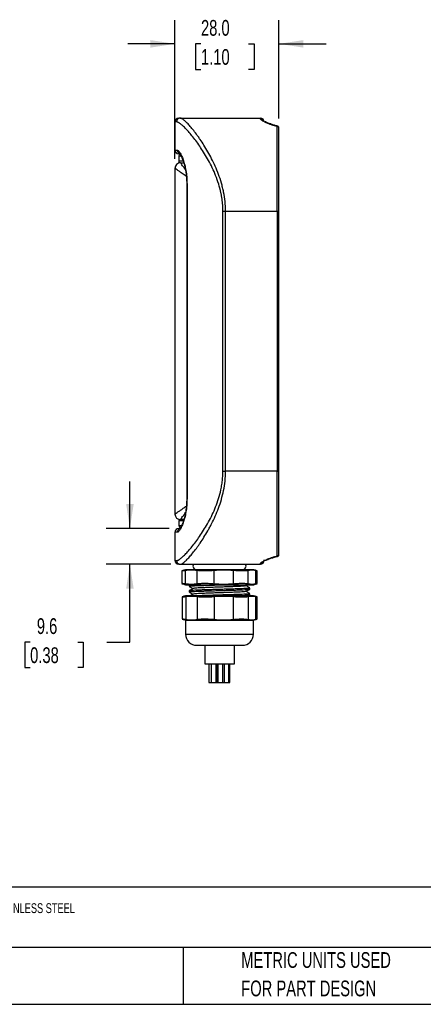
# Model space of a CAD drawing. Header units: millimetres. Extents: x 13 to 546, y 13 to 419.
# Tile 2 of 16: x 197 to 306, y 13 to 278. Entities that reach past the tile are written whole.
import ezdxf

# ---------------------------------------------------------------- set-up
doc = ezdxf.new("R2010")
doc.units = ezdxf.units.MM
doc.header["$LTSCALE"] = 2
doc.layers.add('DIMENSIONS', color=140, linetype='Continuous', lineweight=25)
doc.layers.add('TEXT', color=140, linetype='Continuous', lineweight=25)
doc.styles.add('SLDTEXTSTYLE0', font='TXT', dxfattribs={"width": 0.7})
doc.dimstyles.new('SLDDIMSTYLE3', dxfattribs={"dimtxt": 4.316016, "dimasz": 6.604, "dimexe": 0, "dimexo": 0.0625, "dimgap": 1.079004, "dimtad": 0, "dimtih": 1, "dimtoh": 1, "dimrnd": 1e-09, "dimzin": 4, "dimdsep": 46, "dimtxsty": 'SLDTEXTSTYLE0', "dimsah": 1, "dimcen": 0.09, "dimadec": 0, "dimazin": 1, "dimtfac": 1, "dimtmove": 0, "dimatfit": 0, "dimfxl": 0, "dimfrac": 2, "dimtolj": 1, "dimtzin": 12, "dimarcsym": 0})
doc.dimstyles.new('SLDDIMSTYLE4', dxfattribs={"dimtxt": 4.316016, "dimasz": 6.604, "dimexe": 0, "dimexo": 0.0625, "dimgap": 1.079004, "dimtad": 0, "dimtih": 1, "dimtoh": 1, "dimrnd": 1e-09, "dimzin": 12, "dimdsep": 46, "dimtxsty": 'SLDTEXTSTYLE0', "dimsah": 1, "dimcen": 0.09, "dimadec": 0, "dimazin": 3, "dimtfac": 1, "dimtmove": 0, "dimatfit": 0, "dimfxl": 0, "dimfrac": 2, "dimtolj": 1, "dimtzin": 12, "dimarcsym": 0})

# ---------------------------------------------------------------- blocks, each defined once
blk = doc.blocks.new('_D_5')
at = {"layer": 'DIMENSIONS'}
for p, q in [((239.11, 240.12), (239.11, 277.44)), ((267.11, 250.96), (267.11, 277.44)), ((239.11, 271.09), (226.41, 271.09)), ((246.12, 271.09), (244.67, 271.09)), ((244.67, 271.09), (244.67, 264.23)), ((258.94, 271.09), (260.39, 271.09)), ((260.39, 271.09), (260.39, 264.23)), ((267.11, 271.09), (279.81, 271.09)), ((244.67, 264.23), (246.12, 264.23)), ((260.39, 264.23), (258.94, 264.23))]:
    blk.add_line(p, q, dxfattribs=at)
for points in [[(239.11, 271.09), (232.51, 272.1), (232.51, 270.07)], [(267.11, 271.09), (273.71, 270.07), (273.71, 272.1)]]:
    blk.add_solid(points, dxfattribs=at)
at = {"layer": 'DIMENSIONS', "char_height": 4.233, "attachment_point": 1, "style": 'SLDTEXTSTYLE0'}
for s, insert in [('28.0', (246.12, 277.51)), ('1.10', (246.12, 269.68))]:
    blk.add_mtext(s, dxfattribs=dict(at, insert=insert))
blk = doc.blocks.new('_D_6')
at = {"layer": 'DIMENSIONS'}
for p, q in [((226.98, 140.68), (226.98, 153.38)), ((237.57, 140.68), (220.63, 140.68)), ((238, 131.08), (220.63, 131.08)), ((226.98, 110.14), (226.98, 131.08)), ((200.12, 110.14), (198.67, 110.14)), ((198.67, 110.14), (198.67, 103.28)), ((212.95, 110.14), (214.39, 110.14)), ((214.39, 110.14), (214.39, 103.28)), ((220.73, 110.14), (226.98, 110.14)), ((198.67, 103.28), (200.12, 103.28)), ((214.39, 103.28), (212.95, 103.28))]:
    blk.add_line(p, q, dxfattribs=at)
for points in [[(226.98, 140.68), (228, 147.29), (225.97, 147.29)], [(226.98, 131.08), (225.97, 124.48), (228, 124.48)]]:
    blk.add_solid(points, dxfattribs=at)
at = {"layer": 'DIMENSIONS', "char_height": 4.233, "attachment_point": 1, "style": 'SLDTEXTSTYLE0'}
for s, insert in [('9.6', (201.92, 116.56)), ('0.38', (200.12, 108.74))]:
    blk.add_mtext(s, dxfattribs=dict(at, insert=insert))

msp = doc.modelspace()

# ---------------------------------------------------------------- linework, layer by layer
for p, q in [((239.11, 250.085), (239.11, 242.485)), ((239.551, 250.085), (239.11, 250.085)), ((240.541, 251.085), (262.11, 251.085)), ((262.11, 250.929), (262.11, 251.085)), ((266.61, 226.085), (266.61, 248.873)), ((239.11, 242.485), (239.712, 242.485)), ((240.11, 240.985), (240.11, 239.585)), ((240.11, 240.985), (240.706, 240.985)), ((240.11, 239.585), (241.275, 239.585)), ((240.61, 239.085), (241.482, 239.085)), ((239.11, 237.585), (239.11, 144.585)), ((242.277, 233.485), (242.277, 148.685)), ((242.353, 233.485), (242.277, 233.485)), ((242.353, 233.485), (242.353, 148.685)), ((252.017, 156.085), (252.017, 226.085)), ((252.017, 226.085), (252.716, 226.085)), ((252.716, 156.085), (252.716, 226.085)), ((252.716, 226.085), (266.61, 226.085)), ((266.61, 226.085), (266.61, 156.085)), ((266.61, 226.085), (267.11, 226.085)), ((267.11, 156.085), (267.11, 226.085)), ((252.017, 156.085), (252.716, 156.085)), ((266.61, 156.085), (252.716, 156.085)), ((266.61, 133.296), (266.61, 156.085)), ((266.61, 156.085), (267.11, 156.085)), ((242.353, 148.685), (242.277, 148.685)), ((240.41, 143.085), (240.11, 142.785)), ((240.61, 143.085), (240.41, 143.085)), ((241.484, 143.085), (240.61, 143.085)), ((240.11, 142.785), (240.11, 141.385)), ((241.352, 142.785), (240.11, 142.785)), ((240.11, 141.385), (240.41, 141.085)), ((240.832, 141.385), (240.11, 141.385)), ((240.41, 141.085), (240.712, 141.085)), ((239.11, 139.685), (239.11, 132.085)), ((239.712, 139.685), (239.11, 139.685)), ((239.11, 132.085), (239.551, 132.085)), ((240.541, 131.085), (262.11, 131.085)), ((262.11, 131.085), (262.11, 131.241)), ((240.952, 129.291), (240.952, 125.878)), ((260.306, 129.585), (241.914, 129.585)), ((241.954, 125.772), (241.954, 129.398)), ((245.075, 125.772), (245.075, 129.398)), ((249.674, 125.772), (249.674, 129.398)), ((254.833, 125.772), (254.833, 129.398)), ((258.83, 125.772), (258.83, 129.398)), ((260.868, 125.772), (260.868, 129.398)), ((261.269, 125.878), (261.269, 129.291)), ((241.914, 125.585), (260.306, 125.585)), ((242.91, 125.447), (242.91, 125.158)), ((243.159, 125.596), (242.933, 125.465)), ((258.233, 125.288), (258.727, 125.574)), ((259.31, 124.398), (259.31, 124.687)), ((241.009, 122.296), (241.009, 116.374)), ((241.063, 122.319), (241.021, 122.304)), ((260.26, 122.585), (241.96, 122.585)), ((242.011, 122.415), (242.011, 116.254)), ((242.91, 123.927), (242.91, 123.638)), ((245.097, 122.415), (245.097, 116.254)), ((249.697, 122.415), (249.697, 116.254)), ((254.798, 122.415), (254.798, 116.254)), ((258.796, 122.415), (258.796, 116.254)), ((258.815, 122.585), (259.299, 122.865)), ((259.31, 122.878), (259.31, 123.167)), ((260.811, 122.415), (260.811, 116.254)), ((261.199, 122.304), (261.195, 122.296)), ((261.211, 116.374), (261.211, 122.296)), ((241.96, 116.085), (241.96, 112.285)), ((241.96, 116.085), (260.26, 116.085)), ((260.26, 112.285), (260.26, 116.085)), ((241.96, 112.285), (251.11, 112.285)), ((251.11, 112.285), (260.26, 112.285)), ((247.11, 109.285), (247.11, 104.285)), ((255.11, 104.285), (255.11, 109.285)), ((247.11, 104.285), (251.11, 104.285)), ((248.257, 104.285), (248.257, 99.285)), ((248.875, 104.285), (248.875, 99.285)), ((250.175, 99.285), (250.175, 104.285)), ((250.46, 104.285), (250.46, 99.285)), ((250.686, 104.285), (250.686, 99.285)), ((251.11, 104.285), (255.11, 104.285)), ((251.986, 99.285), (251.986, 104.285)), ((252.328, 104.285), (252.328, 99.285)), ((253.628, 99.285), (253.628, 104.285)), ((253.863, 99.285), (253.863, 104.285)), ((248.257, 99.285), (248.875, 99.285)), ((248.875, 99.285), (250.175, 99.285)), ((250.175, 99.285), (250.46, 99.285)), ((250.46, 99.285), (250.686, 99.285)), ((250.686, 99.285), (251.986, 99.285)), ((251.986, 99.285), (252.328, 99.285)), ((252.328, 99.285), (253.628, 99.285)), ((253.628, 99.285), (253.863, 99.285))]:
    msp.add_line(p, q)
for centre, radius, start, end in [((240.11, 250.085), 1, 90, 180), ((240.546, 250.09), 0.995, 90.29687, 180.29382), ((262.11, 250.085), 1, 0, 90), ((262.113, 249.931), 0.998, 13.77206, 90.1486), ((260.78, 246.662), 21.696, 177.17578, 180.99659), ((266.631, 248.394), 0.479, 2.77235, 92.52694), ((260.78, 245.907), 21.696, 179.00341, 182.82422), ((240.11, 242.485), 1, 180, 270), ((240.707, 242.479), 0.995, 179.65333, 258.66319), ((240.61, 240.985), 0.5, 103.24781, 180), ((240.61, 237.585), 1.5, 90, 180), ((240.61, 239.585), 0.5, 180, 270), ((240.61, 144.585), 1.5, 180, 270), ((240.11, 139.685), 1, 90, 180), ((240.707, 139.691), 0.995, 101.22272, 180.34725), ((266.631, 133.775), 0.479, 267.47306, 357.22765), ((240.11, 132.085), 1, 180, 270), ((240.546, 132.08), 0.995, 179.70618, 269.70313), ((244.96, 130.585), 1, 150, 270), ((257.26, 130.585), 1, 270, 30), ((262.113, 132.237), 0.997, 269.82144, 359.82032), ((262.11, 132.085), 1, 270, 0), ((245.722, 115.076), 15, 104.70489, 108.34364), ((256.499, 115.076), 15, 71.65666, 75.29511), ((245.722, 140.093), 15, 251.65666, 255.29511), ((256.499, 140.093), 15, 284.70489, 288.34364), ((242.91, 117.676), 5, 100.95496, 111.68473), ((259.31, 117.676), 5, 68.29747, 79.04504), ((242.91, 120.994), 5, 248.29747, 259.04504), ((259.31, 120.994), 5, 280.95496, 291.68473), ((244.96, 112.285), 3, 180, 270), ((257.26, 112.285), 3, 270, 0)]:
    msp.add_arc(centre, radius, start, end)
for points, knots in [([(252.017, 226.085), (252.016, 226.223), (252.014, 226.499), (252.003, 226.914), (251.984, 227.328), (251.958, 227.743), (251.925, 228.157), (251.884, 228.571), (251.835, 228.985), (251.78, 229.398), (251.717, 229.812), (251.646, 230.225), (251.569, 230.638), (251.35, 231.706), (250.897, 233.423), (250.099, 235.654), (249.165, 237.775), (248.158, 239.725), (247.099, 241.543), (246.029, 243.202), (244.962, 244.716), (243.929, 246.067), (242.954, 247.245), (242.049, 248.243), (241.238, 249.045), (240.69, 249.507), (240.348, 249.751), (240.156, 249.873), (239.98, 249.968), (239.82, 250.035), (239.675, 250.077), (239.593, 250.082), (239.551, 250.085)], [0, 0, 0, 0, 0.0102689, 0.0205405, 0.0308213, 0.0411177, 0.0514364, 0.0617837, 0.072166, 0.0825896, 0.0930608, 0.1035857, 0.1141705, 0.1248209, 0.1861871, 0.2501937, 0.3117555, 0.3755778, 0.4372689, 0.5000504, 0.5626711, 0.6252704, 0.6877389, 0.74947, 0.8126197, 0.8747878, 0.8959017, 0.9168896, 0.9377723, 0.9585707, 0.9793061, 1, 1, 1, 1]), ([(252.716, 226.085), (252.716, 227.838), (252.535, 229.539), (252.126, 231.61), (252.035, 232.021), (251.836, 232.839), (251.727, 233.245), (251.382, 234.442), (251.125, 235.213), (250.571, 236.711), (250.273, 237.436), (249.646, 238.847), (249.317, 239.533), (248.313, 241.496), (247.619, 242.696), (246.578, 244.352), (246.231, 244.879), (245.715, 245.634), (245.543, 245.88), (245.205, 246.355), (245.037, 246.585), (244.215, 247.694), (243.596, 248.457), (242.752, 249.407), (242.484, 249.69), (242.107, 250.063), (241.985, 250.179), (241.753, 250.389), (241.642, 250.484), (241.116, 250.907), (240.781, 251.085), (240.541, 251.085)], [0, 0, 0, 0, 0.125, 0.125, 0.15625, 0.15625, 0.1875, 0.1875, 0.25, 0.25, 0.3125, 0.3125, 0.375, 0.375, 0.5, 0.5, 0.5625, 0.5625, 0.59375, 0.59375, 0.625, 0.625, 0.75, 0.75, 0.8125, 0.8125, 0.84375, 0.84375, 0.875, 0.875, 1, 1, 1, 1]), ([(266.61, 248.873), (266.526, 248.893), (266.357, 248.932), (266.11, 248.995), (265.868, 249.061), (265.631, 249.129), (265.4, 249.199), (265.174, 249.272), (264.953, 249.347), (264.53, 249.497), (263.947, 249.727), (263.297, 250.032), (262.775, 250.317), (262.459, 250.528), (262.278, 250.675), (262.182, 250.773), (262.121, 250.86), (262.114, 250.906), (262.11, 250.929)], [0, 0, 0, 0, 0.0309276, 0.0618862, 0.0929167, 0.1240593, 0.1553539, 0.18684, 0.2185563, 0.2505404, 0.375001, 0.5004704, 0.6255736, 0.7503764, 0.813193, 0.8755549, 0.9377328, 1, 1, 1, 1]), ([(266.724, 248.965), (266.442, 249.032), (265.862, 249.17), (265.125, 249.409), (264.504, 249.639), (264.025, 249.842), (263.618, 250.033), (263.438, 250.136), (263.386, 250.086), (263.363, 250.065)], [0, 0, 0, 0, 0.163579, 0.3365533, 0.4901965, 0.6254189, 0.7464812, 0.890711, 1, 1, 1, 1]), ([(266.61, 248.873), (266.628, 248.899), (266.664, 248.951), (266.702, 248.973), (266.72, 248.96), (266.722, 248.958)], [0, 0, 0, 0, 0.4724841, 0.9453982, 1, 1, 1, 1]), ([(267.11, 248.417), (267.109, 248.458), (267.106, 248.539), (267.084, 248.635), (267.055, 248.707), (267.018, 248.764), (266.981, 248.807), (266.941, 248.846), (266.882, 248.893), (266.805, 248.937), (266.75, 248.953), (266.721, 248.962)], [0, 0, 0, 0, 0.1628328, 0.3224186, 0.4640948, 0.5774595, 0.6270223, 0.6749632, 0.7737177, 0.8830017, 1, 1, 1, 1]), ([(267.11, 226.085), (267.11, 230.801), (267.11, 235.417), (267.11, 243.339), (267.11, 246.478), (267.11, 248.417)], [0, 0, 0, 0, 0.5, 0.5, 1, 1, 1, 1]), ([(239.712, 242.485), (239.729, 242.484), (239.763, 242.482), (239.817, 242.467), (239.872, 242.444), (239.93, 242.411), (239.989, 242.369), (240.091, 242.283), (240.242, 242.12), (240.448, 241.83), (240.663, 241.464), (240.956, 240.876), (241.326, 239.963), (241.669, 238.836), (241.906, 237.83), (242.061, 237.024), (242.187, 236.181), (242.265, 235.45), (242.31, 234.854), (242.335, 234.399), (242.35, 233.943), (242.352, 233.638), (242.353, 233.485)], [0, 0, 0, 0, 0.0207956, 0.0415746, 0.062357, 0.0831628, 0.104012, 0.1249245, 0.1874572, 0.250112, 0.3124684, 0.3747686, 0.4999328, 0.6242821, 0.6871707, 0.7494508, 0.8120279, 0.8741031, 0.9057022, 0.9371519, 0.9685513, 1, 1, 1, 1]), ([(240.11, 241.485), (240.127, 241.485), (240.153, 241.485), (240.404, 241.485), (240.491, 241.485)], [0, 0, 0, 0, 0.6531347, 1, 1, 1, 1]), ([(240.494, 241.496), (240.491, 241.497), (240.476, 241.498), (240.51, 241.412), (240.598, 241.251), (240.704, 241.062), (240.836, 240.807), (240.991, 240.472), (241.194, 239.974), (241.444, 239.258), (241.694, 238.375), (241.922, 237.355), (242.107, 236.235), (242.248, 234.927), (242.267, 233.98), (242.278, 233.485)], [0, 0, 0, 0, 0.02718302, 0.11615573, 0.18842105, 0.2418806, 0.2812713, 0.33359112, 0.40325, 0.48948847, 0.59199347, 0.68039432, 0.77708826, 0.88358833, 1, 1, 1, 1]), ([(241.939, 237.187), (241.836, 237.334), (241.64, 237.613), (241.388, 237.974), (241.11, 238.372), (240.845, 238.749), (240.647, 239.033), (240.622, 239.068), (240.61, 239.085)], [0, 0, 0, 0, 0.1375431, 0.2603755, 0.3780626, 0.5988604, 0.8022827, 1, 1, 1, 1]), ([(242.176, 235.438), (241.987, 235.571), (241.596, 235.844), (241.06, 236.219), (240.473, 236.631), (239.908, 237.026), (239.446, 237.35), (239.162, 237.548), (239.127, 237.573), (239.11, 237.585)], [0, 0, 0, 0, 0.1164654, 0.2408397, 0.3539302, 0.5339131, 0.6993854, 0.8518276, 1, 1, 1, 1]), ([(239.551, 132.085), (239.573, 132.086), (239.618, 132.087), (239.69, 132.099), (239.767, 132.119), (239.848, 132.147), (239.934, 132.183), (240.026, 132.227), (240.121, 132.279), (240.222, 132.339), (240.327, 132.406), (240.438, 132.482), (240.721, 132.689), (241.231, 133.118), (242.041, 133.919), (242.947, 134.918), (243.925, 136.097), (244.959, 137.448), (246.025, 138.963), (247.098, 140.625), (248.158, 142.444), (249.162, 144.389), (250.093, 146.501), (250.89, 148.725), (251.37, 150.536), (251.623, 151.802), (251.744, 152.515), (251.843, 153.228), (251.92, 153.941), (251.976, 154.655), (252.01, 155.37), (252.014, 155.847), (252.017, 156.085)], [0, 0, 0, 0, 0.0112414, 0.0224923, 0.0337561, 0.0450362, 0.0563362, 0.0676593, 0.079009, 0.0903887, 0.1018016, 0.1132512, 0.1247407, 0.1868144, 0.2498692, 0.3118683, 0.3746151, 0.4371268, 0.4996637, 0.5626868, 0.6246139, 0.6880737, 0.7493016, 0.8132278, 0.8745218, 0.8928384, 0.9109717, 0.9289527, 0.9468134, 0.9645861, 0.9823039, 1, 1, 1, 1]), ([(240.541, 131.085), (240.781, 131.085), (241.114, 131.262), (241.741, 131.765), (241.971, 131.973), (242.347, 132.343), (242.478, 132.477), (242.745, 132.76), (242.883, 132.911), (243.589, 133.704), (244.21, 134.469), (245.037, 135.583), (245.205, 135.815), (245.543, 136.29), (245.714, 136.534), (246.228, 137.285), (246.573, 137.811), (247.267, 138.914), (247.614, 139.491), (248.132, 140.396), (248.305, 140.705), (248.647, 141.337), (248.818, 141.66), (249.657, 143.303), (250.287, 144.697), (251.118, 146.936), (251.375, 147.707), (251.838, 149.307), (252.038, 150.121), (252.367, 151.776), (252.496, 152.618), (252.671, 154.333), (252.716, 155.21), (252.716, 156.085)], [0, 0, 0, 0, 0.125, 0.125, 0.1875, 0.1875, 0.21875, 0.21875, 0.25, 0.25, 0.375, 0.375, 0.40625, 0.40625, 0.4375, 0.4375, 0.5, 0.5, 0.5625, 0.5625, 0.59375, 0.59375, 0.625, 0.625, 0.75, 0.75, 0.8125, 0.8125, 0.875, 0.875, 0.9375, 0.9375, 1, 1, 1, 1]), ([(267.11, 133.752), (267.11, 135.691), (267.11, 138.83), (267.11, 146.753), (267.11, 151.369), (267.11, 156.085)], [0, 0, 0, 0, 0.5, 0.5, 1, 1, 1, 1]), ([(242.353, 148.685), (242.352, 148.598), (242.352, 148.425), (242.347, 148.166), (242.339, 147.907), (242.328, 147.649), (242.314, 147.392), (242.297, 147.136), (242.26, 146.669), (242.188, 145.998), (242.062, 145.154), (241.908, 144.348), (241.671, 143.34), (241.327, 142.211), (240.958, 141.297), (240.665, 140.709), (240.45, 140.342), (240.244, 140.051), (240.071, 139.864), (239.93, 139.755), (239.815, 139.696), (239.746, 139.688), (239.712, 139.685)], [0, 0, 0, 0, 0.0178325, 0.0356363, 0.0534294, 0.0712301, 0.0890563, 0.1069263, 0.1248577, 0.1872229, 0.2501069, 0.312155, 0.3748175, 0.4998258, 0.624792, 0.6870772, 0.7494262, 0.8121228, 0.8747043, 0.9165891, 0.9583005, 1, 1, 1, 1]), ([(242.278, 148.685), (242.272, 148.323), (242.262, 147.628), (242.184, 146.64), (242.076, 145.757), (241.935, 144.908), (241.769, 144.119), (241.587, 143.416), (241.421, 142.862), (241.271, 142.417), (241.126, 142.023), (240.976, 141.646), (240.832, 141.307), (240.705, 141.021), (240.605, 140.806), (240.537, 140.668), (240.525, 140.668), (240.518, 140.668)], [0, 0, 0, 0, 0.0791896, 0.1524481, 0.2208051, 0.2834285, 0.3581148, 0.4234656, 0.479362, 0.5241802, 0.5752187, 0.6326281, 0.6955069, 0.7636135, 0.8373808, 0.9162921, 1, 1, 1, 1]), ([(239.11, 144.585), (239.127, 144.597), (239.162, 144.621), (239.446, 144.819), (239.823, 145.084), (240.221, 145.362), (240.559, 145.599), (240.928, 145.857), (241.327, 146.137), (241.749, 146.432), (242.045, 146.639), (242.184, 146.736)], [0, 0, 0, 0, 0.1478727, 0.300012, 0.4651465, 0.5531646, 0.6450308, 0.7286487, 0.8185773, 0.9149025, 1, 1, 1, 1]), ([(240.61, 143.085), (240.622, 143.102), (240.647, 143.137), (240.845, 143.42), (241.17, 143.883), (241.554, 144.434), (241.839, 144.839), (241.943, 144.989)], [0, 0, 0, 0, 0.1973988, 0.4004859, 0.6209322, 0.8607097, 1, 1, 1, 1]), ([(240.537, 140.685), (240.432, 140.685), (240.16, 140.685), (240.129, 140.685), (240.11, 140.685)], [0, 0, 0, 0, 0.38846022, 1, 1, 1, 1]), ([(262.11, 131.241), (262.111, 131.252), (262.113, 131.274), (262.128, 131.312), (262.152, 131.353), (262.186, 131.398), (262.23, 131.445), (262.283, 131.496), (262.346, 131.55), (262.49, 131.663), (262.775, 131.853), (263.297, 132.138), (263.947, 132.442), (264.569, 132.689), (265.082, 132.868), (265.443, 132.985), (265.818, 133.096), (266.206, 133.201), (266.476, 133.264), (266.61, 133.296)], [0, 0, 0, 0, 0.0311649, 0.0622737, 0.0933605, 0.1244596, 0.1556049, 0.1868305, 0.2181702, 0.2496572, 0.3744526, 0.4995589, 0.6250209, 0.7494846, 0.8005218, 0.8509319, 0.9008728, 0.9505071, 1, 1, 1, 1]), ([(263.314, 132.164), (263.352, 132.155), (263.438, 132.135), (263.69, 132.22), (264.111, 132.387), (264.761, 132.637), (265.621, 132.935), (266.36, 133.115), (266.727, 133.204)], [0, 0, 0, 0, 0.1038613, 0.2403886, 0.4009595, 0.5866746, 0.7949677, 1, 1, 1, 1]), ([(266.724, 133.212), (266.721, 133.21), (266.703, 133.196), (266.664, 133.219), (266.628, 133.27), (266.61, 133.296)], [0, 0, 0, 0, 0.0725069, 0.5373789, 1, 1, 1, 1]), ([(266.721, 133.208), (266.748, 133.215), (266.801, 133.23), (266.876, 133.27), (266.946, 133.322), (267.024, 133.406), (267.075, 133.51), (267.106, 133.641), (267.109, 133.715), (267.11, 133.752)], [0, 0, 0, 0, 0.1059112, 0.2107315, 0.3164906, 0.4334185, 0.7079626, 0.8553799, 1, 1, 1, 1]), ([(241.954, 129.398), (241.813, 129.378), (241.526, 129.34), (241.211, 129.301), (241.013, 129.283), (240.93, 129.281), (240.953, 129.291), (240.954, 129.291)], [0, 0, 0, 0, 0.2335338, 0.4726429, 0.7287013, 0.992296, 1, 1, 1, 1]), ([(245.075, 129.398), (244.555, 129.469), (244.035, 129.502), (242.994, 129.502), (242.473, 129.469), (241.954, 129.398)], [0, 0, 0, 0, 0.5, 0.5, 1, 1, 1, 1]), ([(249.674, 129.398), (249.239, 129.362), (248.806, 129.333), (248.157, 129.304), (247.941, 129.297), (247.52, 129.287), (247.314, 129.285), (246.707, 129.285), (246.333, 129.295), (245.818, 129.323), (245.654, 129.335), (245.348, 129.364), (245.206, 129.38), (245.075, 129.398)], [0, 0, 0, 0, 0.25, 0.25, 0.375, 0.375, 0.5, 0.5, 0.75, 0.75, 0.875, 0.875, 1, 1, 1, 1]), ([(254.833, 129.398), (253.974, 129.469), (253.115, 129.502), (251.393, 129.502), (250.532, 129.469), (249.674, 129.398)], [0, 0, 0, 0, 0.5, 0.5, 1, 1, 1, 1]), ([(258.83, 129.398), (258.658, 129.361), (258.437, 129.333), (258.032, 129.304), (257.885, 129.297), (257.574, 129.287), (257.409, 129.285), (256.888, 129.285), (256.5, 129.295), (255.896, 129.324), (255.69, 129.335), (255.267, 129.363), (255.05, 129.38), (254.833, 129.398)], [0, 0, 0, 0, 0.25, 0.25, 0.375, 0.375, 0.5, 0.5, 0.75, 0.75, 0.875, 0.875, 1, 1, 1, 1]), ([(260.868, 129.398), (260.529, 129.469), (260.19, 129.502), (259.509, 129.502), (259.169, 129.469), (258.83, 129.398)], [0, 0, 0, 0, 0.5, 0.5, 1, 1, 1, 1]), ([(261.267, 129.291), (261.255, 129.299), (261.231, 129.314), (261.065, 129.356), (260.915, 129.388), (260.868, 129.398)], [0, 0, 0, 0, 0.3938683, 0.8117435, 1, 1, 1, 1]), ([(241.954, 125.772), (241.813, 125.791), (241.526, 125.83), (241.211, 125.869), (241.013, 125.886), (240.93, 125.888), (240.953, 125.878), (240.954, 125.878)], [0, 0, 0, 0, 0.2335338, 0.47264293, 0.72870127, 0.99229601, 1, 1, 1, 1]), ([(245.075, 125.772), (244.555, 125.701), (244.035, 125.668), (242.994, 125.668), (242.473, 125.701), (241.954, 125.772)], [0, 0, 0, 0, 0.5, 0.5, 1, 1, 1, 1]), ([(259.29, 124.687), (259.285, 124.676), (259.274, 124.652), (259.021, 124.619), (258.61, 124.585), (258.042, 124.55), (257.201, 124.508), (256.177, 124.466), (255.02, 124.425), (253.74, 124.386), (252.398, 124.346), (251.006, 124.304), (249.63, 124.262), (248.284, 124.221), (247.03, 124.183), (245.881, 124.141), (244.89, 124.099), (244.068, 124.057), (243.449, 124.018), (243.061, 123.978), (242.891, 123.947), (242.924, 123.93), (242.93, 123.927)], [0, 0, 0, 0, 0.0406888, 0.0951707, 0.1283064, 0.1812505, 0.2357299, 0.2886739, 0.343153, 0.3961021, 0.4505869, 0.5035335, 0.5580153, 0.6109653, 0.6654511, 0.7183977, 0.7728796, 0.8258288, 0.8803135, 0.9332601, 0.9877423, 1, 1, 1, 1]), ([(243.989, 124.557), (243.811, 124.454), (243.455, 124.248), (243.099, 124.042), (242.921, 123.939)], [0, 0, 0, 0, 0.4999546, 1, 1, 1, 1]), ([(242.923, 125.144), (243.101, 125.041), (243.448, 124.841), (243.795, 124.64), (243.963, 124.542)], [0, 0, 0, 0, 0.5130868, 1, 1, 1, 1]), ([(244.225, 125.585), (243.996, 125.571), (243.531, 125.545), (243.115, 125.506), (242.908, 125.472), (242.932, 125.453), (242.939, 125.447)], [0, 0, 0, 0, 0.2896957, 0.5877919, 0.8774876, 1, 1, 1, 1]), ([(242.937, 125.158), (242.935, 125.166), (242.928, 125.189), (243.177, 125.224), (243.654, 125.263), (244.348, 125.304), (245.238, 125.346), (246.287, 125.387), (247.483, 125.428), (248.771, 125.467), (250.137, 125.508), (251.447, 125.548), (252.287, 125.573), (252.664, 125.585)], [0, 0, 0, 0, 0.05725474, 0.1544186, 0.24885379, 0.34602783, 0.44045845, 0.53762716, 0.63206391, 0.72923974, 0.82367036, 0.92083921, 1, 1, 1, 1]), ([(258.192, 125.289), (258.187, 125.28), (258.171, 125.254), (257.799, 125.212), (257.116, 125.163), (256.14, 125.11), (254.941, 125.057), (253.574, 125.008), (252.096, 124.957), (250.564, 124.903), (249.063, 124.851), (247.659, 124.803), (246.406, 124.75), (245.359, 124.697), (244.588, 124.646), (244.113, 124.601), (244.047, 124.57), (244.018, 124.557)], [0, 0, 0, 0, 0.0341453, 0.1041068, 0.1734831, 0.2443875, 0.3152918, 0.3846682, 0.4546296, 0.5257082, 0.5962858, 0.6654103, 0.735883, 0.8069809, 0.8770836, 0.9463593, 1, 1, 1, 1]), ([(249.674, 125.772), (249.239, 125.808), (248.806, 125.836), (248.157, 125.865), (247.941, 125.872), (247.52, 125.882), (247.314, 125.885), (246.707, 125.885), (246.333, 125.875), (245.818, 125.846), (245.654, 125.834), (245.348, 125.806), (245.206, 125.79), (245.075, 125.772)], [0, 0, 0, 0, 0.25, 0.25, 0.375, 0.375, 0.5, 0.5, 0.75, 0.75, 0.875, 0.875, 1, 1, 1, 1]), ([(254.833, 125.772), (253.974, 125.701), (253.115, 125.668), (251.393, 125.668), (250.532, 125.701), (249.674, 125.772)], [0, 0, 0, 0, 0.5, 0.5, 1, 1, 1, 1]), ([(258.83, 125.772), (258.658, 125.808), (258.437, 125.836), (258.032, 125.865), (257.885, 125.873), (257.574, 125.882), (257.409, 125.885), (256.888, 125.885), (256.5, 125.875), (255.896, 125.846), (255.69, 125.834), (255.267, 125.806), (255.05, 125.79), (254.833, 125.772)], [0, 0, 0, 0, 0.25, 0.25, 0.375, 0.375, 0.5, 0.5, 0.75, 0.75, 0.875, 0.875, 1, 1, 1, 1]), ([(259.301, 124.698), (259.123, 124.801), (258.775, 125.003), (258.427, 125.204), (258.257, 125.302)], [0, 0, 0, 0, 0.5112502, 1, 1, 1, 1]), ([(260.868, 125.772), (260.529, 125.701), (260.19, 125.668), (259.509, 125.668), (259.169, 125.701), (258.83, 125.772)], [0, 0, 0, 0, 0.5, 0.5, 1, 1, 1, 1]), ([(261.219, 125.857), (261.215, 125.855), (261.193, 125.845), (261.063, 125.814), (260.914, 125.782), (260.868, 125.772)], [0, 0, 0, 0, 0.120152, 0.7267308, 1, 1, 1, 1]), ([(241.026, 122.296), (241.024, 122.291), (241.018, 122.279), (241.161, 122.291), (241.439, 122.329), (241.748, 122.376), (241.962, 122.408), (242.011, 122.415)], [0, 0, 0, 0, 0.1462393, 0.4087569, 0.6611878, 0.920794, 1, 1, 1, 1]), ([(242.919, 123.626), (243.097, 123.523), (243.445, 123.322), (243.793, 123.121), (243.963, 123.022)], [0, 0, 0, 0, 0.5112738, 1, 1, 1, 1]), ([(242.937, 123.638), (242.935, 123.646), (242.928, 123.669), (243.177, 123.704), (243.654, 123.743), (244.348, 123.784), (245.238, 123.826), (246.287, 123.867), (247.483, 123.908), (248.771, 123.947), (250.138, 123.988), (251.519, 124.03), (252.902, 124.072), (254.221, 124.111), (255.464, 124.151), (256.572, 124.193), (257.534, 124.235), (258.211, 124.271), (258.743, 124.305), (259.114, 124.34), (259.315, 124.373), (259.29, 124.392), (259.283, 124.398)], [0, 0, 0, 0, 0.0321023, 0.0865814, 0.1395306, 0.1940154, 0.2469619, 0.3014437, 0.3543938, 0.4088796, 0.4618261, 0.516308, 0.5692572, 0.623742, 0.6766886, 0.7311707, 0.7841173, 0.8385991, 0.8717348, 0.9246789, 0.9791583, 1, 1, 1, 1]), ([(243.992, 123.039), (243.814, 122.936), (243.552, 122.784), (243.291, 122.633), (243.207, 122.585)], [0, 0, 0, 0, 0.68018169, 1, 1, 1, 1]), ([(258.218, 123.767), (258.168, 123.751), (258.065, 123.717), (257.519, 123.67), (256.698, 123.618), (255.611, 123.565), (254.326, 123.513), (252.901, 123.465), (251.391, 123.412), (249.863, 123.359), (248.4, 123.308), (247.058, 123.259), (245.894, 123.206), (244.962, 123.153), (244.335, 123.104), (244.019, 123.065), (244.023, 123.043), (244.024, 123.039)], [0, 0, 0, 0, 0.0651373, 0.1346302, 0.2051624, 0.2765709, 0.347227, 0.4166693, 0.4876418, 0.5589919, 0.6290987, 0.6988948, 0.7701574, 0.8412939, 0.9108628, 0.9812621, 1, 1, 1, 1]), ([(259.29, 123.167), (259.285, 123.156), (259.274, 123.132), (259.021, 123.099), (258.61, 123.065), (258.042, 123.03), (257.201, 122.988), (256.177, 122.946), (255.02, 122.905), (253.74, 122.866), (252.398, 122.826), (251.006, 122.784), (249.631, 122.742), (248.283, 122.701), (247.033, 122.663), (245.923, 122.623), (245.327, 122.597), (245.046, 122.585)], [0, 0, 0, 0, 0.0531511, 0.1243199, 0.1676044, 0.2367644, 0.3079299, 0.3770898, 0.4482549, 0.5174214, 0.588594, 0.6577572, 0.7289258, 0.7980935, 0.8692674, 0.9384306, 1, 1, 1, 1]), ([(245.097, 122.415), (245.361, 122.376), (245.665, 122.344), (246.18, 122.309), (246.362, 122.3), (246.739, 122.288), (246.933, 122.285), (247.533, 122.285), (247.962, 122.297), (248.823, 122.343), (249.261, 122.376), (249.697, 122.415)], [0, 0, 0, 0, 0.25, 0.25, 0.375, 0.375, 0.5, 0.5, 0.75, 0.75, 1, 1, 1, 1]), ([(249.697, 122.415), (250.545, 122.491), (251.396, 122.517), (253.099, 122.517), (253.949, 122.491), (254.798, 122.415)], [0, 0, 0, 0, 0.5, 0.5, 1, 1, 1, 1]), ([(253.989, 122.585), (254.066, 122.587), (254.578, 122.602), (255.459, 122.631), (256.573, 122.673), (257.534, 122.715), (258.211, 122.751), (258.743, 122.785), (259.114, 122.82), (259.315, 122.853), (259.29, 122.872), (259.283, 122.878)], [0, 0, 0, 0, 0.0242045, 0.1615173, 0.3028124, 0.4401252, 0.5814196, 0.6673543, 0.8046606, 0.9459486, 1, 1, 1, 1]), ([(254.798, 122.415), (255.234, 122.376), (255.654, 122.344), (256.261, 122.309), (256.461, 122.3), (256.842, 122.288), (257.024, 122.285), (257.545, 122.285), (257.864, 122.297), (258.4, 122.343), (258.623, 122.376), (258.796, 122.415)], [0, 0, 0, 0, 0.25, 0.25, 0.375, 0.375, 0.5, 0.5, 0.75, 0.75, 1, 1, 1, 1]), ([(258.231, 123.767), (258.409, 123.87), (258.764, 124.076), (259.12, 124.281), (259.298, 124.384)], [0, 0, 0, 0, 0.4999642, 1, 1, 1, 1]), ([(259.298, 123.181), (259.12, 123.283), (258.773, 123.484), (258.426, 123.685), (258.257, 123.782)], [0, 0, 0, 0, 0.5131306, 1, 1, 1, 1]), ([(260.811, 122.415), (260.91, 122.392), (261.078, 122.351), (261.134, 122.328), (261.157, 122.319)], [0, 0, 0, 0, 0.5888115, 1, 1, 1, 1]), ([(241.026, 116.374), (241.024, 116.378), (241.018, 116.39), (241.161, 116.378), (241.439, 116.34), (241.748, 116.293), (241.962, 116.262), (242.011, 116.254)], [0, 0, 0, 0, 0.1462393, 0.4087569, 0.6611878, 0.920794, 1, 1, 1, 1]), ([(245.097, 116.254), (245.361, 116.293), (245.665, 116.326), (246.18, 116.361), (246.362, 116.37), (246.739, 116.382), (246.933, 116.385), (247.533, 116.385), (247.962, 116.372), (248.823, 116.326), (249.261, 116.293), (249.697, 116.254)], [0, 0, 0, 0, 0.25, 0.25, 0.375, 0.375, 0.5, 0.5, 0.75, 0.75, 1, 1, 1, 1]), ([(249.697, 116.254), (250.545, 116.179), (251.396, 116.152), (253.099, 116.152), (253.949, 116.179), (254.798, 116.254)], [0, 0, 0, 0, 0.5, 0.5, 1, 1, 1, 1]), ([(254.798, 116.254), (255.234, 116.293), (255.654, 116.326), (256.261, 116.361), (256.461, 116.37), (256.842, 116.382), (257.024, 116.385), (257.545, 116.385), (257.864, 116.372), (258.4, 116.326), (258.623, 116.293), (258.796, 116.254)], [0, 0, 0, 0, 0.25, 0.25, 0.375, 0.375, 0.5, 0.5, 0.75, 0.75, 1, 1, 1, 1]), ([(260.811, 116.254), (260.905, 116.277), (261.095, 116.323), (261.211, 116.364), (261.199, 116.371), (261.195, 116.374)], [0, 0, 0, 0, 0.4073174, 0.8262815, 1, 1, 1, 1]), ([(244.983, 109.285), (244.983, 109.285), (244.982, 109.285), (245.219, 109.285), (245.677, 109.285), (246.378, 109.285), (247.289, 109.285), (248.186, 109.285), (248.955, 109.285), (249.729, 109.285), (250.704, 109.285), (251.476, 109.285), (251.85, 109.285)], [0, 0, 0, 0, 0.071334, 0.1795206, 0.2941875, 0.4136216, 0.5355903, 0.657559, 0.7173274, 0.7771464, 0.8918134, 1, 1, 1, 1]), ([(251.85, 109.285), (252.22, 109.285), (252.982, 109.285), (254.079, 109.285), (255.105, 109.285), (255.985, 109.285), (256.549, 109.285), (256.882, 109.285), (257.122, 109.285), (257.269, 109.285), (257.243, 109.285), (257.237, 109.285)], [0, 0, 0, 0, 0.1261899, 0.2599385, 0.3992475, 0.5415129, 0.6837783, 0.7534926, 0.8232662, 0.9570148, 1, 1, 1, 1])]:
    msp.add_open_spline(points, degree=3, knots=knots)
for points in [[(240.541, 251.085), (240.254, 251.085), (240.11, 251.085), (240.11, 251.085)], [(240.11, 131.085), (240.11, 131.085), (240.254, 131.085), (240.541, 131.085)], [(242.011, 122.415), (242.526, 122.491), (243.554, 122.543), (244.583, 122.491), (245.097, 122.415)], [(258.796, 122.415), (259.132, 122.491), (259.803, 122.543), (260.475, 122.491), (260.811, 122.415)], [(242.011, 116.254), (242.526, 116.179), (243.554, 116.126), (244.583, 116.179), (245.097, 116.254)], [(258.796, 116.254), (259.132, 116.179), (259.803, 116.126), (260.475, 116.179), (260.811, 116.254)]]:
    msp.add_open_spline(points, degree=3)
at = {"layer": 'TEXT'}
for p, q in [((546.1, 44.252), (12.7, 44.252)), ((546.1, 27.94), (12.7, 27.94)), ((241.293, 27.94), (241.293, 12.7)), ((12.7, 12.7), (546.1, 12.7))]:
    msp.add_line(p, q, dxfattribs=at)

# ---------------------------------------------------------------- texts
at = {"layer": 'TEXT', "attachment_point": 1, "style": 'SLDTEXTSTYLE0'}
for s, insert, char_height in [('IDEM Z-RANGE SAFETY SWITCH, LEFT HAND DOOR HINGE INTERLOCK, (2) OSSD SAFETY OUTPUT(S), (1) STATUS MONITORING OUTPUT(S), 316 STAINLESS STEEL', (15.931, 39.89), 2.645833), ('PART DIMENSIONS MAY DIFFER SLIGHTLY', (110.239, 26.728), 4.23333), ('METRIC UNITS USED', (256.957, 26.728), 4.23333), ("DUE TO MANUFACTURER'S VARIANCES", (110.239, 19.084), 4.23333), ('FOR PART DESIGN', (256.957, 19.084), 4.23333)]:
    msp.add_mtext(s, dxfattribs=dict(at, insert=insert, char_height=char_height))

# ---------------------------------------------------------------- dimensions: what is measured, and where the dimension line sits
at = {"layer": 'DIMENSIONS'}
dim = msp.add_linear_dim(base=(267.11, 271.087), p1=(239.11, 237.585), p2=(267.11, 248.417), dimstyle='SLDDIMSTYLE3', dxfattribs=at)
dim.commit()
dim.dimension.update_dxf_attribs({"geometry": '_D_5', "text_midpoint": (252.528, 271.087), "dimtype": 160})
dim = msp.add_linear_dim(base=(226.982, 131.085), p1=(240.11, 140.685), p2=(240.541, 131.085), angle=90, dimstyle='SLDDIMSTYLE4', dxfattribs=at)
dim.commit()
dim.dimension.update_dxf_attribs({"geometry": '_D_6', "text_midpoint": (226.982, 110.142), "dimtype": 160})

doc.saveas('drawing.dxf')
